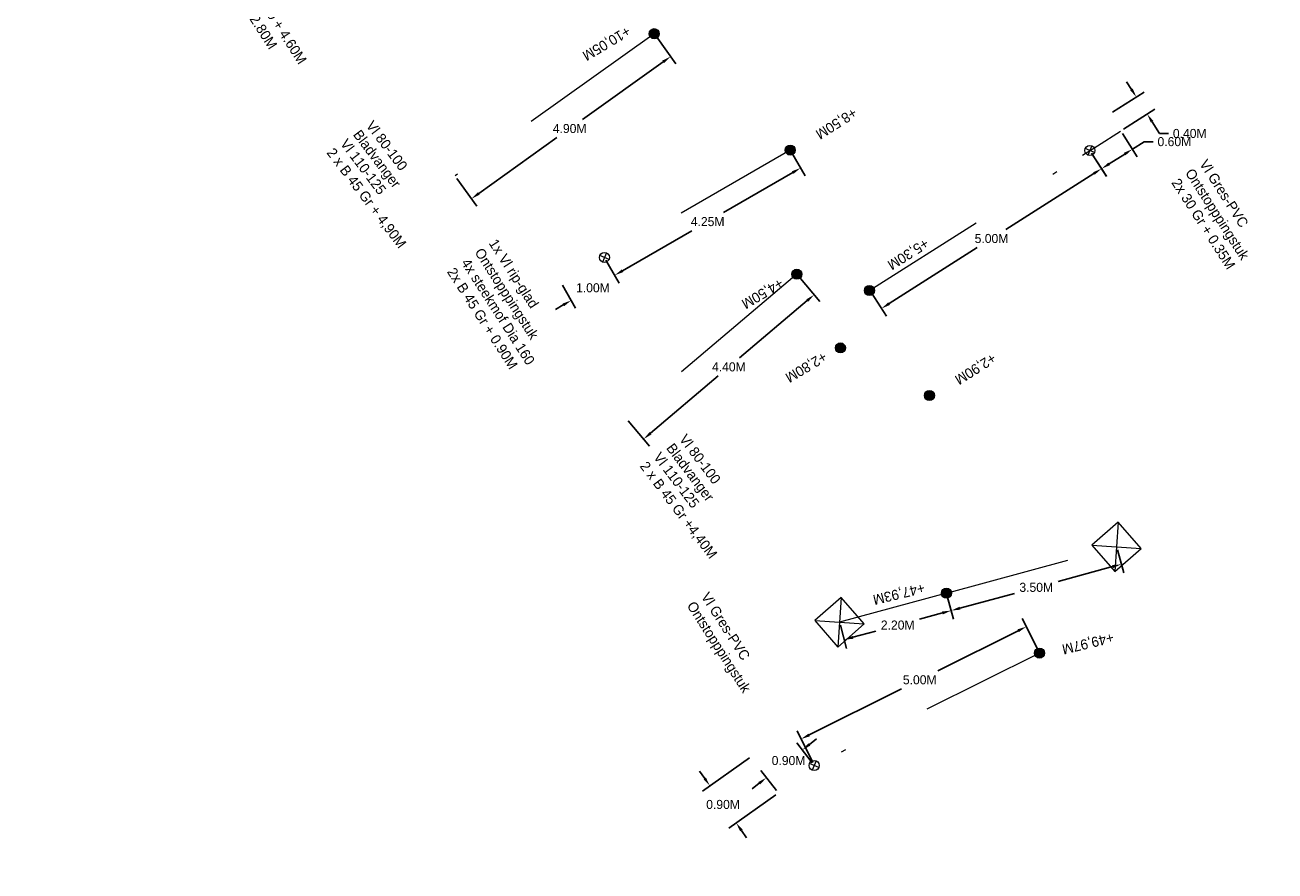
# Model space of a CAD drawing. Header units: inches. Extents: x 0 to 191500, y 0 to 342750.
# Tile 230 of 256: x 186711 to 186736, y 331768 to 331785. Entities that reach past the tile are written whole.
import ezdxf

# ---------------------------------------------------------------- set-up
doc = ezdxf.new("R2010")
doc.units = ezdxf.units.IN
doc.header["$MEASUREMENT"] = 0
for name, pattern in [('RI-HWA_HUISAANSLUITING', [4.8, 3, -1.8]), ('RI-HWA_KOLKAANSLUITING', [4.3, 2.5, -1.8]), ('RI-VWA_HUISAANSLUITING', [6.1, 2.5, -1.8, 0, -1.8])]:
    doc.linetypes.add(name, pattern=pattern)
doc.layers.get('0').update_dxf_attribs({"lineweight": 20})
doc.layers.get('DefPoints').update_dxf_attribs({"lineweight": 20})
for name, color, linetype, lineweight in [('ECW', 150, 'Continuous', 20), ('N-WE-RI-HWA-MAATVOERING-T25', 151, 'Continuous', 20), ('N-WE-RI-HWA_HUISAANSLUITING', 150, 'RI-HWA_HUISAANSLUITING', 20), ('N-WE-RI-HWA_KOLK-S', 150, 'Continuous', 20), ('N-WE-RI-HWA_KOLKAANSLUITING', 150, 'RI-HWA_KOLKAANSLUITING', 20), ('N-WE-RI-INLAAT', 7, 'Continuous', 20), ('N-WE-RI-VWA-MAATVOERING-T25', 30, 'Continuous', 20), ('N-WE-RI-VWA_HUISAANSLUITING', 20, 'RI-VWA_HUISAANSLUITING', 20), ('N-WE-RI-VWA_RIOOLPUT_ONTSTOPPINGSPUT-G', 30, 'Continuous', 20), ('Tekst algemeen', 7, 'Continuous', 20)]:
    doc.layers.add(name, color=color, linetype=linetype, lineweight=lineweight)
doc.dimstyles.get("Standard").update_dxf_attribs({"dimtxt": 0.18, "dimasz": 0.18, "dimexe": 0.18, "dimexo": 0.0625, "dimgap": 0.09, "dimtad": 0, "dimtih": 1, "dimtoh": 1, "dimdec": 4, "dimzin": 0, "dimdsep": 46, "dimtxsty": 'Standard', "dimcen": 0.09, "dimadec": 0, "dimazin": 0, "dimtfac": 1, "dimtdec": 4, "dimtofl": 0, "dimtmove": 0, "dimatfit": 3, "dimfxl": 1, "dimtolj": 1, "dimtzin": 0, "dimarcsym": 0})
picture_1 = doc.add_image_def('image1.ecw', size_in_pixel=(220000, 285000))

# ---------------------------------------------------------------- blocks, each defined once
blk = doc.blocks.new('*D3003')
at = {"layer": 'DefPoints', "color": 0, "transparency": 16777216}
for p in [(186725.457, 331770.739), (186725.976, 331770.004), (186725.139, 331769.412)]:
    blk.add_point(p, dxfattribs=at)
at = {"layer": 'N-WE-RI-VWA-MAATVOERING-T25', "color": 0, "lineweight": -2, "transparency": 16777216}
for p, q in [((186725.406, 331770.703), (186724.472, 331770.043)), ((186724.515, 331770.294), (186724.412, 331770.441)), ((186725.925, 331769.968), (186724.992, 331769.308)), ((186725.243, 331769.265), (186725.347, 331769.118))]:
    blk.add_line(p, q, dxfattribs=at)
at = {"layer": 'N-WE-RI-VWA-MAATVOERING-T25', "color": 0, "transparency": 16777216}
for points in [[(186724.54, 331770.311), (186724.491, 331770.277), (186724.619, 331770.147)], [(186725.267, 331769.282), (186725.218, 331769.248), (186725.139, 331769.412)]]:
    blk.add_solid(points, dxfattribs=at)
at = {"layer": 'N-WE-RI-VWA-MAATVOERING-T25', "color": 0, "transparency": 16777216, "insert": (186724.879, 331769.779), "char_height": 0.18, "attachment_point": 5}
blk.add_mtext('\\A1;0.90M', dxfattribs=at)
blk = doc.blocks.new('*D3004')
at = {"layer": 'DefPoints', "color": 0, "transparency": 16777216}
for p in [(186726.451, 331770.861), (186726.689, 331770.554), (186725.976, 331770.004)]:
    blk.add_point(p, dxfattribs=at)
at = {"layer": 'N-WE-RI-VWA-MAATVOERING-T25', "color": 0, "lineweight": -2, "transparency": 16777216}
for p, q in [((186726.65, 331770.604), (186726.341, 331771.004)), ((186726.594, 331770.972), (186726.736, 331771.082)), ((186725.938, 331770.054), (186725.629, 331770.454)), ((186725.597, 331770.201), (186725.454, 331770.091))]:
    blk.add_line(p, q, dxfattribs=at)
at = {"layer": 'N-WE-RI-VWA-MAATVOERING-T25', "color": 0, "transparency": 16777216}
for points in [[(186726.576, 331770.995), (186726.612, 331770.948), (186726.451, 331770.861)], [(186725.578, 331770.225), (186725.615, 331770.177), (186725.739, 331770.311)]]:
    blk.add_solid(points, dxfattribs=at)
at = {"layer": 'N-WE-RI-VWA-MAATVOERING-T25', "color": 0, "transparency": 16777216, "insert": (186726.179, 331770.651), "char_height": 0.18, "attachment_point": 5}
blk.add_mtext('\\A1;0.90M', dxfattribs=at)
blk = doc.blocks.new('*D3005')
at = {"layer": 'DefPoints', "color": 0, "transparency": 16777216}
for p in [(186730.899, 331773.31), (186731.16, 331772.785), (186726.689, 331770.554)]:
    blk.add_point(p, dxfattribs=at)
at = {"layer": 'N-WE-RI-VWA-MAATVOERING-T25', "color": 0, "lineweight": -2, "transparency": 16777216}
for p, q in [((186731.133, 331772.841), (186730.818, 331773.471)), ((186730.738, 331773.229), (186729.144, 331772.434)), ((186726.588, 331771.159), (186728.422, 331772.074)), ((186726.661, 331770.61), (186726.347, 331771.24))]:
    blk.add_line(p, q, dxfattribs=at)
at = {"layer": 'N-WE-RI-VWA-MAATVOERING-T25', "color": 0, "transparency": 16777216}
for points in [[(186730.724, 331773.256), (186730.751, 331773.202), (186730.899, 331773.31)], [(186726.575, 331771.186), (186726.601, 331771.132), (186726.427, 331771.079)]]:
    blk.add_solid(points, dxfattribs=at)
at = {"layer": 'N-WE-RI-VWA-MAATVOERING-T25', "color": 0, "transparency": 16777216, "insert": (186728.783, 331772.254), "char_height": 0.18, "attachment_point": 5}
blk.add_mtext('\\A1;5.00M', dxfattribs=at)
blk = doc.blocks.new('*D3006')
at = {"layer": 'DefPoints', "color": 0, "transparency": 16777216}
for p in [(186732.69, 331774.895), (186732.785, 331774.548), (186729.313, 331773.975)]:
    blk.add_point(p, dxfattribs=at)
at = {"layer": 'N-WE-RI-HWA-MAATVOERING-T25', "color": 0, "lineweight": -2, "transparency": 16777216}
for p, q in [((186732.707, 331774.835), (186732.832, 331774.375)), ((186732.611, 331774.501), (186731.531, 331774.207)), ((186729.33, 331773.915), (186729.455, 331773.455)), ((186729.581, 331773.676), (186730.661, 331773.97))]:
    blk.add_line(p, q, dxfattribs=at)
at = {"layer": 'N-WE-RI-HWA-MAATVOERING-T25', "color": 0, "transparency": 16777216}
for points in [[(186732.603, 331774.53), (186732.619, 331774.472), (186732.785, 331774.548)], [(186729.573, 331773.705), (186729.589, 331773.647), (186729.408, 331773.629)]]:
    blk.add_solid(points, dxfattribs=at)
at = {"layer": 'N-WE-RI-HWA-MAATVOERING-T25', "color": 0, "transparency": 16777216, "insert": (186731.096, 331774.089), "char_height": 0.18, "attachment_point": 5}
blk.add_mtext('\\A1;3.50M', dxfattribs=at)
blk = doc.blocks.new('*D3007')
at = {"layer": 'DefPoints', "color": 0, "transparency": 16777216}
for p in [(186729.313, 331773.975), (186727.19, 331773.397), (186727.285, 331773.051)]:
    blk.add_point(p, dxfattribs=at)
at = {"layer": 'N-WE-RI-HWA-MAATVOERING-T25', "color": 0, "lineweight": -2, "transparency": 16777216}
for p, q in [((186729.33, 331773.915), (186729.455, 331773.455)), ((186729.234, 331773.581), (186728.781, 331773.458)), ((186727.207, 331773.337), (186727.332, 331772.877)), ((186727.458, 331773.098), (186727.911, 331773.221))]:
    blk.add_line(p, q, dxfattribs=at)
at = {"layer": 'N-WE-RI-HWA-MAATVOERING-T25', "color": 0, "transparency": 16777216}
for points in [[(186729.226, 331773.61), (186729.242, 331773.552), (186729.408, 331773.629)], [(186727.451, 331773.127), (186727.466, 331773.069), (186727.285, 331773.051)]]:
    blk.add_solid(points, dxfattribs=at)
at = {"layer": 'N-WE-RI-HWA-MAATVOERING-T25', "color": 0, "transparency": 16777216, "insert": (186728.346, 331773.34), "char_height": 0.18, "attachment_point": 5}
blk.add_mtext('\\A1;2.20M', dxfattribs=at)
blk = doc.blocks.new('*D3014')
at = {"layer": 'DefPoints', "color": 0, "transparency": 16777216}
for p in [(186732.162, 331782.763), (186732.392, 331782.401), (186727.794, 331779.987)]:
    blk.add_point(p, dxfattribs=at)
at = {"layer": 'N-WE-RI-VWA-MAATVOERING-T25', "color": 0, "lineweight": -2, "transparency": 16777216}
for p, q in [((186732.196, 331782.71), (186732.489, 331782.249)), ((186732.24, 331782.304), (186730.492, 331781.193)), ((186728.176, 331779.722), (186729.925, 331780.833)), ((186727.828, 331779.935), (186728.121, 331779.473))]:
    blk.add_line(p, q, dxfattribs=at)
at = {"layer": 'N-WE-RI-VWA-MAATVOERING-T25', "color": 0, "transparency": 16777216}
for points in [[(186732.224, 331782.329), (186732.256, 331782.279), (186732.392, 331782.401)], [(186728.16, 331779.747), (186728.193, 331779.696), (186728.025, 331779.625)]]:
    blk.add_solid(points, dxfattribs=at)
at = {"layer": 'N-WE-RI-VWA-MAATVOERING-T25', "color": 0, "transparency": 16777216, "insert": (186730.208, 331781.013), "char_height": 0.18, "attachment_point": 5}
blk.add_mtext('\\A1;5.00M', dxfattribs=at)
blk = doc.blocks.new('*D3015')
at = {"layer": 'DefPoints', "color": 0, "transparency": 16777216}
for p in [(186732.558, 331783.488), (186733.298, 331783.485), (186732.773, 331783.151)]:
    blk.add_point(p, dxfattribs=at)
at = {"layer": 'N-WE-RI-VWA-MAATVOERING-T25', "color": 0, "lineweight": -2, "transparency": 16777216}
for p, q in [((186732.987, 331783.974), (186732.89, 331784.126)), ((186732.611, 331783.522), (186733.235, 331783.919)), ((186732.825, 331783.184), (186733.45, 331783.581)), ((186733.394, 331783.333), (186733.543, 331783.098)), ((186733.543, 331783.098), (186733.723, 331783.098))]:
    blk.add_line(p, q, dxfattribs=at)
at = {"layer": 'N-WE-RI-VWA-MAATVOERING-T25', "color": 0, "transparency": 16777216}
for points in [[(186733.012, 331783.99), (186732.961, 331783.958), (186733.083, 331783.822)], [(186733.42, 331783.349), (186733.369, 331783.317), (186733.298, 331783.485)]]:
    blk.add_solid(points, dxfattribs=at)
at = {"layer": 'N-WE-RI-VWA-MAATVOERING-T25', "color": 0, "transparency": 16777216, "insert": (186734.143, 331783.098), "char_height": 0.18, "attachment_point": 5}
blk.add_mtext('\\A1;0.40M', dxfattribs=at)
blk = doc.blocks.new('*D3016')
at = {"layer": 'DefPoints', "color": 0, "transparency": 16777216}
for p in [(186732.773, 331783.151), (186732.162, 331782.763), (186732.393, 331782.399)]:
    blk.add_point(p, dxfattribs=at)
at = {"layer": 'N-WE-RI-VWA-MAATVOERING-T25', "color": 0, "lineweight": -2, "transparency": 16777216}
for p, q in [((186732.806, 331783.098), (186733.1, 331782.635)), ((186733.004, 331782.787), (186733.238, 331782.936)), ((186733.238, 331782.936), (186733.418, 331782.936)), ((186732.196, 331782.71), (186732.49, 331782.247)), ((186732.545, 331782.496), (186732.852, 331782.691))]:
    blk.add_line(p, q, dxfattribs=at)
at = {"layer": 'N-WE-RI-VWA-MAATVOERING-T25', "color": 0, "transparency": 16777216}
for points in [[(186732.836, 331782.716), (186732.868, 331782.665), (186733.004, 331782.787)], [(186732.529, 331782.521), (186732.561, 331782.471), (186732.393, 331782.399)]]:
    blk.add_solid(points, dxfattribs=at)
at = {"layer": 'N-WE-RI-VWA-MAATVOERING-T25', "color": 0, "transparency": 16777216, "insert": (186733.838, 331782.936), "char_height": 0.18, "attachment_point": 5}
blk.add_mtext('\\A1;0.60M', dxfattribs=at)
blk = doc.blocks.new('*D3023')
at = {"layer": 'DefPoints', "color": 0, "transparency": 16777216}
for p in [(186722.524, 331780.639), (186721.658, 331780.139), (186722.729, 331780.285)]:
    blk.add_point(p, dxfattribs=at)
at = {"layer": 'N-WE-RI-VWA-MAATVOERING-T25', "color": 0, "lineweight": -2, "transparency": 16777216}
for p, q in [((186722.555, 331780.585), (186722.819, 331780.129)), ((186722.885, 331780.375), (186723.04, 331780.465)), ((186721.689, 331780.085), (186721.953, 331779.629)), ((186721.707, 331779.695), (186721.551, 331779.605))]:
    blk.add_line(p, q, dxfattribs=at)
at = {"layer": 'N-WE-RI-VWA-MAATVOERING-T25', "color": 0, "transparency": 16777216}
for points in [[(186722.87, 331780.4), (186722.9, 331780.349), (186722.729, 331780.285)], [(186721.692, 331779.721), (186721.722, 331779.669), (186721.863, 331779.785)]]:
    blk.add_solid(points, dxfattribs=at)
at = {"layer": 'N-WE-RI-VWA-MAATVOERING-T25', "color": 0, "transparency": 16777216, "insert": (186722.296, 331780.035), "char_height": 0.18, "attachment_point": 5}
blk.add_mtext('\\A1;1.00M', dxfattribs=at)
blk = doc.blocks.new('*D3024')
at = {"layer": 'DefPoints', "color": 0, "transparency": 16777216}
for p in [(186726.213, 331782.769), (186726.418, 331782.414), (186722.524, 331780.639)]:
    blk.add_point(p, dxfattribs=at)
at = {"layer": 'N-WE-RI-VWA-MAATVOERING-T25', "color": 0, "lineweight": -2, "transparency": 16777216}
for p, q in [((186726.244, 331782.715), (186726.508, 331782.259)), ((186726.262, 331782.324), (186724.885, 331781.529)), ((186722.885, 331780.375), (186724.262, 331781.169)), ((186722.555, 331780.585), (186722.819, 331780.129))]:
    blk.add_line(p, q, dxfattribs=at)
at = {"layer": 'N-WE-RI-VWA-MAATVOERING-T25', "color": 0, "transparency": 16777216}
for points in [[(186726.247, 331782.35), (186726.277, 331782.298), (186726.418, 331782.414)], [(186722.87, 331780.4), (186722.9, 331780.349), (186722.729, 331780.285)]]:
    blk.add_solid(points, dxfattribs=at)
at = {"layer": 'N-WE-RI-VWA-MAATVOERING-T25', "color": 0, "transparency": 16777216, "insert": (186724.573, 331781.349), "char_height": 0.18, "attachment_point": 5}
blk.add_mtext('\\A1;4.25M', dxfattribs=at)
blk = doc.blocks.new('*D3134')
at = {"layer": 'DefPoints', "color": 0, "transparency": 16777216}
for p in [(186723.513, 331785.08), (186723.837, 331784.626), (186719.56, 331782.257)]:
    blk.add_point(p, dxfattribs=at)
at = {"layer": 'N-WE-RI-HWA-MAATVOERING-T25', "color": 0, "lineweight": -2, "transparency": 16777216}
for p, q in [((186723.549, 331785.029), (186723.941, 331784.48)), ((186723.69, 331784.522), (186722.086, 331783.376)), ((186720.03, 331781.908), (186721.582, 331783.016)), ((186719.596, 331782.206), (186719.988, 331781.657))]:
    blk.add_line(p, q, dxfattribs=at)
at = {"layer": 'N-WE-RI-HWA-MAATVOERING-T25', "color": 0, "transparency": 16777216}
for points in [[(186723.673, 331784.546), (186723.708, 331784.497), (186723.837, 331784.626)], [(186720.013, 331781.932), (186720.048, 331781.883), (186719.884, 331781.803)]]:
    blk.add_solid(points, dxfattribs=at)
at = {"layer": 'N-WE-RI-HWA-MAATVOERING-T25', "color": 0, "transparency": 16777216, "insert": (186721.834, 331783.196), "char_height": 0.18, "attachment_point": 5}
blk.add_mtext('\\A1;4.90M', dxfattribs=at)
blk = doc.blocks.new('*D3135')
at = {"layer": 'DefPoints', "color": 0, "transparency": 16777216}
for p in [(186726.342, 331780.305), (186726.687, 331779.898), (186722.958, 331777.439)]:
    blk.add_point(p, dxfattribs=at)
at = {"layer": 'N-WE-RI-HWA-MAATVOERING-T25', "color": 0, "lineweight": -2, "transparency": 16777216}
for p, q in [((186726.383, 331780.257), (186726.803, 331779.761)), ((186726.549, 331779.782), (186725.207, 331778.645)), ((186723.439, 331777.149), (186724.782, 331778.285)), ((186722.998, 331777.392), (186723.418, 331776.895))]:
    blk.add_line(p, q, dxfattribs=at)
at = {"layer": 'N-WE-RI-HWA-MAATVOERING-T25', "color": 0, "transparency": 16777216}
for points in [[(186726.53, 331779.805), (186726.569, 331779.759), (186726.687, 331779.898)], [(186723.42, 331777.172), (186723.459, 331777.126), (186723.302, 331777.033)]]:
    blk.add_solid(points, dxfattribs=at)
at = {"layer": 'N-WE-RI-HWA-MAATVOERING-T25', "color": 0, "transparency": 16777216, "insert": (186724.994, 331778.465), "char_height": 0.18, "attachment_point": 5}
blk.add_mtext('\\A1;4.40M', dxfattribs=at)
blk = doc.blocks.new('A$C2C270354')
h = blk.add_hatch(color=256)
h.dxf.hatch_style = 1
edge = h.paths.add_edge_path()
edge.add_arc((0, 0), 0.1, 0, 360)
blk.add_circle((0, 0), 0.1)

msp = doc.modelspace()

# ---------------------------------------------------------------- linework, layer by layer
at = {"layer": 'N-WE-RI-HWA_HUISAANSLUITING'}
for p, q in [((186723.51276, 331785.07957), (186719.56002, 331782.25669)), ((186726.34228, 331780.30503), (186722.95758, 331777.43925))]:
    msp.add_line(p, q, dxfattribs=at)
at = {"layer": 'N-WE-RI-HWA_KOLK-S'}
for p, q in [((186732.72243, 331775.38631), (186732.19875, 331774.92716)), ((186732.72243, 331775.38631), (186732.6579, 331774.40349)), ((186733.18157, 331774.86264), (186732.72243, 331775.38631)), ((186732.19875, 331774.92716), (186733.18157, 331774.86264)), ((186732.19875, 331774.92716), (186732.6579, 331774.40349)), ((186732.6579, 331774.40349), (186733.18157, 331774.86264)), ((186727.22269, 331773.88849), (186726.69902, 331773.42934)), ((186727.22269, 331773.88849), (186727.15816, 331772.90567)), ((186727.68184, 331773.36481), (186727.22269, 331773.88849)), ((186726.69902, 331773.42934), (186727.68184, 331773.36481)), ((186726.69902, 331773.42934), (186727.15816, 331772.90567)), ((186727.15816, 331772.90567), (186727.68184, 331773.36481))]:
    msp.add_line(p, q, dxfattribs=at)
at = {"layer": 'N-WE-RI-HWA_KOLKAANSLUITING'}
for q in [(186732.69016, 331774.8949), (186727.19043, 331773.39708)]:
    msp.add_line((186729.31316, 331773.97519), q, dxfattribs=at)
at = {"layer": 'N-WE-RI-VWA_HUISAANSLUITING'}
for p, q in [((186732.30973, 331782.85676), (186732.76599, 331783.14671)), ((186732.01433, 331782.66904), (186732.30973, 331782.85676)), ((186726.21304, 331782.76927), (186722.52384, 331780.63936)), ((186727.79435, 331779.98729), (186732.01433, 331782.66904)), ((186731.16044, 331772.78502), (186726.68868, 331770.5543))]:
    msp.add_line(p, q, dxfattribs=at)
at = {"layer": 'N-WE-RI-VWA_RIOOLPUT_ONTSTOPPINGSPUT-G'}
for p, q in [((186732.20103, 331782.85498), (186732.12302, 331782.67082)), ((186732.25411, 331782.7239), (186732.06995, 331782.80191)), ((186722.61592, 331780.60035), (186722.43176, 331780.67836)), ((186722.56284, 331780.73144), (186722.48483, 331780.54728)), ((186726.78076, 331770.5153), (186726.5966, 331770.59331)), ((186726.72769, 331770.64638), (186726.64968, 331770.46222))]:
    msp.add_line(p, q, dxfattribs=at)
for centre in [(186732.16203, 331782.7629), (186722.52384, 331780.63936), (186726.68868, 331770.5543)]:
    msp.add_circle(centre, 0.1, dxfattribs=at)

# ---------------------------------------------------------------- block references
at = {"layer": 'N-WE-RI-INLAAT', "rotation": 311.4301972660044}
for p in [(186723.51276, 331785.07957), (186726.21304, 331782.76927), (186726.34228, 331780.30503), (186727.78406, 331779.98142), (186727.20899, 331778.84255), (186728.97471, 331777.89759), (186729.31316, 331773.97519), (186731.16044, 331772.78502)]:
    msp.add_blockref('A$C2C270354', p, dxfattribs=at)

# ---------------------------------------------------------------- texts
at = {"layer": 'N-WE-RI-HWA-MAATVOERING-T25'}
for s, rotation, p in [('+10,05M', 210.832455, (186722.96721, 331785.23818)), ('+4,50M', 210.832455, (186725.99915, 331780.23656)), ('+2,80M', 210.832455, (186726.86585, 331778.77408)), ('+47,93M', 193.644349, (186728.85725, 331774.17919))]:
    msp.add_text(s, height=0.2, rotation=rotation, dxfattribs=at).set_placement(p)
at = {"layer": 'N-WE-RI-VWA-MAATVOERING-T25'}
for s, rotation, p in [('+8,50M', 212.24746, (186727.45752, 331783.61956)), ('+5,30M', 212.24746, (186728.88257, 331781.02621)), ('+2,90M', 212.24746, (186730.21919, 331778.74788)), ('+49,97M', 193.644349, (186732.61042, 331773.19585))]:
    msp.add_text(s, height=0.2, rotation=rotation, dxfattribs=at).set_placement(p)
at = {"layer": 'Tekst algemeen'}
for s, rotation, p in [('Steekmof dia160 + 4.60M', 302.658469, (186714.80948, 331787.02403)), ('Mof B 15 Gr + 2.80M', 302.658469, (186714.52885, 331786.84416)), ('Vl 80-100', 307.064327, (186717.78002, 331783.25343)), ('Bladvanger', 307.064327, (186717.52402, 331783.07451)), ('Vl 110-125', 307.064327, (186717.26803, 331782.89559)), ('2 x B 45 Gr + 4,90M', 307.064327, (186716.99958, 331782.71523)), ('Vl Gres-PVC', 302.658469, (186734.32522, 331782.49945)), ('Ontstopppingstuk', 302.658469, (186734.04459, 331782.31957)), ('2x 30 Gr + 0.35M', 302.658469, (186733.771, 331782.12436)), ('1x Vl rip-glad ', 302.658469, (186720.22022, 331780.92194)), ('Ontstopppingstuk', 302.658469, (186719.93958, 331780.74206)), ('2x B 45 Gr + 0.90M', 302.658469, (186719.39109, 331780.35395)), ('4x steekmof Dia 160', 302.658469, (186719.67173, 331780.53382)), ('Vl 80-100', 307.064327, (186723.99729, 331777.03171)), ('Bladvanger', 307.064327, (186723.7413, 331776.8528)), ('Vl 110-125', 307.064327, (186723.48531, 331776.67387)), ('2 x B 45 Gr +4,40M', 307.064327, (186723.21685, 331776.49351)), ('Vl Gres-PVC', 302.658469, (186724.43288, 331773.90796)), ('Ontstopppingstuk', 302.658469, (186724.15225, 331773.72809))]:
    msp.add_text(s, height=0.2, rotation=rotation, dxfattribs=at).set_placement(p)

# ---------------------------------------------------------------- dimensions: what is measured, and where the dimension line sits
at = {"layer": 'N-WE-RI-HWA-MAATVOERING-T25'}
dim = msp.add_linear_dim(base=(186723.83659, 331784.62612), p1=(186719.56002, 331782.25669), p2=(186723.51276, 331785.07957), angle=35.532833, text='4.90M', dimstyle='Standard', override={"dimtxsty": 'Standard'}, dxfattribs=at)
dim.commit()
dim.dimension.update_dxf_attribs({"geometry": '*D3134', "text_midpoint": (186721.83396, 331783.19592), "dimtype": 161})
for p1, p2, distance, text, picture, middle in [((186722.95758, 331777.43925), (186726.34228, 331780.30503), -0.53294, '4.40M', '*D3135', (186724.99431, 331778.46541)), ((186729.31316, 331773.97519), (186732.69016, 331774.8949), -0.35909, '3.50M', '*D3006', (186731.09602, 331774.08858)), ((186729.31316, 331773.97519), (186727.19043, 331773.39708), 0.35909, '2.20M', '*D3007', (186728.34615, 331773.33967))]:
    dim = msp.add_aligned_dim(p1=p1, p2=p2, distance=distance, text=text, dimstyle='Standard', override={"dimtxsty": 'Standard'}, dxfattribs=at)
    dim.commit()
    dim.dimension.update_dxf_attribs({"geometry": picture, "text_midpoint": middle})
at = {"layer": 'N-WE-RI-VWA-MAATVOERING-T25'}
for base, p1, p2, angle, text, picture, middle in [((186733.29781, 331783.48468), (186732.55809, 331783.48844), (186732.77259, 331783.15091), 302.435562, '0.40M', '*D3015', (186734.14332, 331783.09835)), ((186732.39309, 331782.39931), (186732.77259, 331783.15091), (186732.16203, 331782.7629), 212.435562, '0.60M', '*D3016', (186733.83816, 331782.93634)), ((186730.89873, 331773.30964), (186726.68868, 331770.5543), (186731.16044, 331772.78502), 26.512184, '5.00M', '*D3005', (186728.78325, 331772.25433)), ((186726.4514, 331770.86147), (186725.97645, 331770.0041), (186726.68868, 331770.5543), 37.686107, '0.90M', '*D3004', (186726.17937, 331770.65133))]:
    dim = msp.add_linear_dim(base=base, p1=p1, p2=p2, angle=angle, text=text, dimstyle='Standard', override={"dimtxsty": 'Standard'}, dxfattribs=at)
    dim.commit()
    dim.dimension.update_dxf_attribs({"geometry": picture, "text_midpoint": middle, "dimtype": 161})
for p1, p2, distance, text, picture, middle in [((186722.52384, 331780.63936), (186726.21304, 331782.76927), -0.40974, '4.25M', '*D3024', (186724.5733, 331781.34947)), ((186727.79435, 331779.98729), (186732.16203, 331782.7629), -0.42921, '5.00M', '*D3014', (186730.2084, 331781.01284)), ((186721.65781, 331780.13936), (186722.52384, 331780.63936), -0.40974, '1.00M', '*D3023', (186722.29569, 331780.03452)), ((186725.45701, 331770.73904), (186725.97645, 331770.0041), -1.02584, '0.90M', '*D3003', (186724.87901, 331769.77949))]:
    dim = msp.add_aligned_dim(p1=p1, p2=p2, distance=distance, text=text, dimstyle='Standard', override={"dimtxsty": 'Standard'}, dxfattribs=at)
    dim.commit()
    dim.dimension.update_dxf_attribs({"geometry": picture, "text_midpoint": middle})

# ---------------------------------------------------------------- pictures from other files: only their frames are drawn
at = {"layer": 'ECW'}
image = msp.add_image(picture_1, insert=(180500, 328500), size_in_units=(11000, 14250), dxfattribs=at)
image.dxf.flags = 7

doc.saveas('drawing.dxf')
